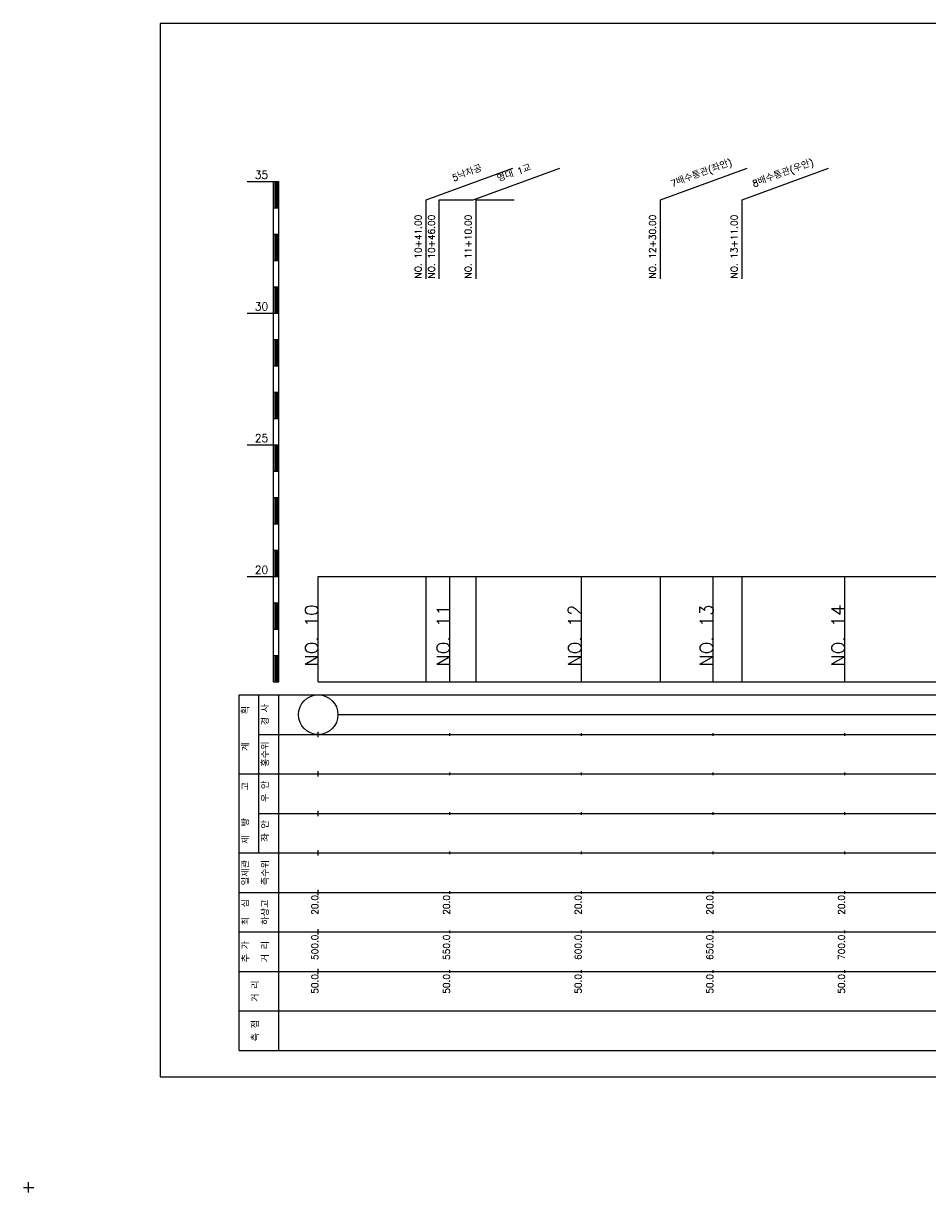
# Model space of a CAD drawing. Extents: x -2 to 685, y -2 to 1891.
# Tile 3 of 8: x -2 to 342, y 481 to 925. Entities that reach past the tile are written whole.
import ezdxf
from ezdxf.enums import TextEntityAlignment as Align

# ---------------------------------------------------------------- set-up
doc = ezdxf.new("R2010")
doc.units = 0
doc.header["$LTSCALE"] = 5
for name, color, linetype in [('BOX', 5, 'CONTINUOUS'), ('DT1', 3, 'CONTINUOUS'), ('LT1', 4, 'CONTINUOUS'), ('ST1', 7, 'CONTINUOUS')]:
    doc.layers.add(name, color=color, linetype=linetype)
doc.styles.add('GHS', font='ROMANS.shx', dxfattribs={"bigfont": 'GHS.shx'})

msp = doc.modelspace()

# ---------------------------------------------------------------- linework, layer by layer
at = {"layer": 'BOX'}
msp.add_lwpolyline([(50, 525), (650, 525), (650, 925), (50, 925), (50, 525)], dxfattribs=at)
at = {"layer": 'DT1', "linetype": 'CONTINUOUS'}
for p, q in [((156, 858), (168.85, 858)), ((170, 858), (184.47, 858))]:
    msp.add_line(p, q, dxfattribs=at)
at = {"layer": 'DT1'}
for p, q in [((110, 704.33), (110, 706.33)), ((160, 704.83), (160, 705.83)), ((210, 704.83), (210, 705.83)), ((260, 704.83), (260, 705.83)), ((310, 704.83), (310, 705.83))]:
    msp.add_line(p, q, dxfattribs=at)
at = {"layer": 'LT1', "linetype": 'CONTINUOUS'}
for p, q in [((151, 858), (183.89, 869.97)), ((168.85, 858), (201.74, 869.97)), ((240, 858), (272.89, 869.97)), ((271, 858), (303.89, 869.97)), ((151, 828), (151, 858)), ((156, 828), (156, 858)), ((170, 828), (170, 858)), ((240, 828), (240, 858)), ((271, 828), (271, 858))]:
    msp.add_line(p, q, dxfattribs=at)
at = {"layer": 'LT1'}
for p, q in [((83, 865), (93, 865)), ((93, 675), (93, 865)), ((93, 865), (95, 865)), ((93.5, 864.8), (93.5, 855.2)), ((94, 864.8), (94, 855.2)), ((94.5, 864.8), (94.5, 855.2)), ((95, 675), (95, 865)), ((93, 855), (95, 855)), ((93, 845), (95, 845)), ((93.5, 844.8), (93.5, 835.2)), ((94, 844.8), (94, 835.2)), ((94.5, 844.8), (94.5, 835.2)), ((93, 835), (95, 835)), ((93, 825), (95, 825)), ((93.5, 824.8), (93.5, 815.2)), ((94, 824.8), (94, 815.2)), ((94.5, 824.8), (94.5, 815.2)), ((83, 815), (93, 815)), ((93, 815), (95, 815)), ((93, 805), (95, 805)), ((93.5, 804.8), (93.5, 795.2)), ((94, 804.8), (94, 795.2)), ((94.5, 804.8), (94.5, 795.2)), ((93, 795), (95, 795)), ((93, 785), (95, 785)), ((93.5, 784.8), (93.5, 775.2)), ((94, 784.8), (94, 775.2)), ((94.5, 784.8), (94.5, 775.2)), ((93, 775), (95, 775)), ((83, 765), (93, 765)), ((93, 765), (95, 765)), ((93.5, 764.8), (93.5, 755.2)), ((94, 764.8), (94, 755.2)), ((94.5, 764.8), (94.5, 755.2)), ((93, 755), (95, 755)), ((93, 745), (95, 745)), ((93.5, 744.8), (93.5, 735.2)), ((94, 744.8), (94, 735.2)), ((94.5, 744.8), (94.5, 735.2)), ((93, 735), (95, 735)), ((93, 725), (95, 725)), ((93.5, 724.8), (93.5, 715.2)), ((94, 724.8), (94, 715.2)), ((94.5, 724.8), (94.5, 715.2)), ((83, 715), (93, 715)), ((93, 715), (95, 715)), ((110, 675), (110, 715)), ((151, 675), (151, 715)), ((160, 675), (160, 715)), ((170, 675), (170, 715)), ((210, 675), (210, 715)), ((240, 675), (240, 715)), ((260, 675), (260, 715)), ((271, 675), (271, 715)), ((310, 675), (310, 715)), ((93, 705), (95, 705)), ((93.5, 704.8), (93.5, 695.2)), ((94, 704.8), (94, 695.2)), ((94.5, 704.8), (94.5, 695.2)), ((93, 695), (95, 695)), ((93, 685), (95, 685)), ((93.5, 684.8), (93.5, 675.2)), ((94, 684.8), (94, 675.2)), ((94.5, 684.8), (94.5, 675.2)), ((93, 675), (95, 675)), ((110, 675), (610, 675)), ((110, 654), (110, 656)), ((160, 654.5), (160, 655.5)), ((210, 654.5), (210, 655.5)), ((260, 654.5), (260, 655.5)), ((310, 654.5), (310, 655.5)), ((110, 639), (110, 641)), ((160, 639.5), (160, 640.5)), ((210, 639.5), (210, 640.5)), ((260, 639.5), (260, 640.5)), ((310, 639.5), (310, 640.5)), ((110, 624), (110, 626)), ((160, 624.5), (160, 625.5)), ((210, 624.5), (210, 625.5)), ((260, 624.5), (260, 625.5)), ((310, 624.5), (310, 625.5)), ((110, 609), (110, 611)), ((160, 609.5), (160, 610.5)), ((210, 609.5), (210, 610.5)), ((260, 609.5), (260, 610.5)), ((310, 609.5), (310, 610.5)), ((110, 594), (110, 596)), ((160, 594.5), (160, 595.5)), ((210, 594.5), (210, 595.5)), ((260, 594.5), (260, 595.5)), ((310, 594.5), (310, 595.5)), ((110, 579), (110, 581)), ((160, 579.5), (160, 580.5)), ((210, 579.5), (210, 580.5)), ((260, 579.5), (260, 580.5)), ((310, 579.5), (310, 580.5)), ((110, 564), (110, 566)), ((160, 564.5), (160, 565.5)), ((210, 564.5), (210, 565.5)), ((260, 564.5), (260, 565.5)), ((310, 564.5), (310, 565.5))]:
    msp.add_line(p, q, dxfattribs=at)
msp.add_lwpolyline([(110, 715), (160, 715), (210, 715), (260, 715), (310, 715), (360, 715), (410, 715), (460, 715), (510, 715), (560, 715), (610, 715)], dxfattribs=at)
at = {"layer": 'ST1'}
for p, q in [((80, 535), (80, 670)), ((80, 670), (623, 670)), ((87.5, 640), (87.5, 670)), ((95, 535), (95, 670)), ((87.5, 655), (623, 655)), ((80, 640), (623, 640)), ((87.5, 610), (87.5, 640)), ((87.5, 625), (623, 625)), ((80, 610), (623, 610)), ((80, 595), (623, 595)), ((80, 580), (623, 580)), ((80, 565), (623, 565)), ((80, 550), (623, 550)), ((80, 535), (623, 535)), ((0, 481), (0, 485)), ((-2, 483), (2, 483))]:
    msp.add_line(p, q, dxfattribs=at)
at = {"layer": 'ST1', "linetype": 'CONTINUOUS'}
msp.add_line((117.5, 662.5), (602.5, 662.5), dxfattribs=at)
msp.add_circle((110, 662.5), 7.5, dxfattribs=at)

# ---------------------------------------------------------------- texts
at = {"layer": 'DT1', "linetype": 'CONTINUOUS', "style": 'GHS'}
for s, rotation, p in [('5낙차공', 20, (167, 866.99)), ('명대 1교', 20, (184.85, 866.99)), ('7배수통관(좌안)', 20, (256, 866.99)), ('8배수통관(우안)', 20, (287, 866.99)), ('  획', 90, (83.75, 662.5)), ('경 사', 90, (91.25, 662.5)), ('   계', 90, (83.75, 647.5)), ('홍수위', 90, (91.25, 647.5)), ('   고', 90, (83.75, 632.5)), (' 우 안', 90, (91.25, 632.5)), (' 제  방', 90, (83.75, 617.5)), (' 좌 안', 90, (91.25, 617.5)), ('일제관', 90, (83.75, 602.5)), ('측수위', 90, (91.25, 602.5)), ('최  심', 90, (83.75, 587.5)), ('하상고', 90, (91.25, 587.5)), ('추 가', 90, (83.75, 572.5)), ('거 리', 90, (91.25, 572.5)), ('거 리', 90, (87.5, 557.5)), ('측 점', 90, (87.5, 542.5))]:
    msp.add_text(s, height=2.5, rotation=rotation, dxfattribs=at).set_placement(p, align=Align.CENTER)
at = {"layer": 'DT1', "style": 'GHS'}
for s, p in [('35', (91, 866)), ('30', (91, 816)), ('25', (91, 766)), ('20', (91, 716))]:
    msp.add_text(s, height=3, dxfattribs=at).set_placement(p, align=Align.RIGHT)
at = {"layer": 'DT1', "linetype": 'CONTINUOUS', "style": 'GHS'}
for s, p in [('NO. 10+41.00 ', (149.25, 828.12)), ('NO. 10+46.00 ', (154.25, 828.12)), ('NO. 11+10.00 ', (168.25, 828.12)), ('NO. 12+30.00 ', (238.25, 828.12)), ('NO. 13+11.00 ', (269.25, 828.12))]:
    msp.add_text(s, height=2.5, rotation=90, dxfattribs=at).set_placement(p)
at = {"layer": 'DT1', "style": 'GHS'}
for s, height, p in [('NO. 10', 5, (110, 704.33)), ('NO. 11', 5, (160, 704.33)), ('NO. 12', 5, (210, 704.33)), ('NO. 13', 5, (260, 704.33)), ('NO. 14', 5, (310, 704.33)), (' 20.0', 2.5, (110, 594)), (' 20.0', 2.5, (160, 594)), (' 20.0', 2.5, (210, 594)), (' 20.0', 2.5, (260, 594)), (' 20.0', 2.5, (310, 594)), ('   500.0', 2.5, (110, 579)), ('   550.0', 2.5, (160, 579)), ('   600.0', 2.5, (210, 579)), ('   650.0', 2.5, (260, 579)), ('   700.0', 2.5, (310, 579)), ('  50.0', 2.5, (110, 564)), ('  50.0', 2.5, (160, 564)), ('  50.0', 2.5, (210, 564)), ('  50.0', 2.5, (260, 564)), ('  50.0', 2.5, (310, 564))]:
    msp.add_text(s, height=height, rotation=90, dxfattribs=at).set_placement(p, align=Align.RIGHT)

doc.saveas('drawing.dxf')
